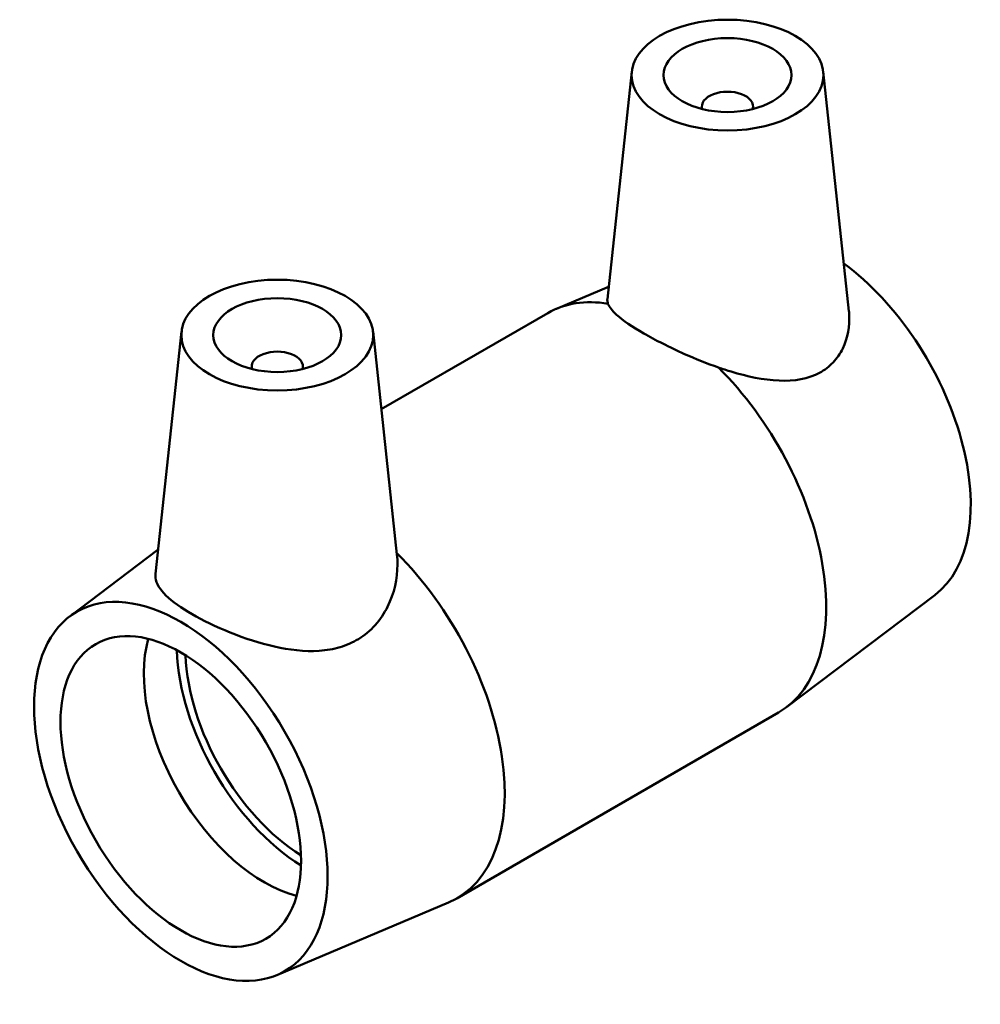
# Model space of a CAD drawing. Header units: inches. Extents: x -26 to 77, y -45 to 82.
# Tile 6 of 6: x 74.42 to 77.38, y 78.94 to 81.97. Entities that reach past the tile are written whole.
import ezdxf

# ---------------------------------------------------------------- set-up
doc = ezdxf.new("R2010")
doc.units = ezdxf.units.IN
doc.header["$MEASUREMENT"] = 0
doc.layers.add('Visible (ANSI)', color=7, linetype='Continuous', lineweight=50)

msp = doc.modelspace()

# ---------------------------------------------------------------- linework, layer by layer
at = {"layer": 'Visible (ANSI)'}
for p, q in [((76.3069, 81.8114), (76.2318, 81.1116)), ((76.8963, 81.8114), (76.9754, 81.0747)), ((76.5229, 81.6967), (76.5229, 81.7044)), ((76.6803, 81.6967), (76.6803, 81.7044)), ((76.2358, 81.1496), (76.075, 81.0816)), ((75.536, 80.7726), (76.0486, 81.0685)), ((74.921, 81.0113), (74.8409, 80.2654)), ((75.5104, 81.0113), (75.5841, 80.325)), ((75.1369, 80.9043), (75.1369, 80.8965)), ((75.2944, 80.9043), (75.2944, 80.8965)), ((74.5771, 80.1351), (74.849, 80.3407)), ((77.2402, 80.2007), (76.7832, 79.8551)), ((75.7687, 79.2672), (76.7586, 79.8388)), ((75.2145, 79.0311), (75.7423, 79.2541))]:
    msp.add_line(p, q, dxfattribs=at)
for centre, major_axis in [((76.6016, 81.8009), (0.2953, 0)), ((76.6016, 81.8009), (0.1969, 0)), ((75.2157, 81.0007), (0.2953, 0)), ((75.2157, 81.0007), (-0.1969, 0)), ((74.9187, 79.5963), (-0.3195, 0.5534)), ((74.9187, 79.5963), (-0.2618, 0.4535))]:
    msp.add_ellipse(centre, major_axis=major_axis, ratio=0.57735, dxfattribs=at)
for centre, major_axis, start_param, end_param in [((76.6016, 81.7044), (-0.0787, 0), 2.963882, 6.460896), ((76.8986, 80.7394), (0.3195, -0.5534), 0.071782, 2.220554), ((76.4036, 80.4537), (-0.355, 0.6149), 5.842949, 6.283185), ((75.2157, 80.9043), (-0.0787, 0), 2.963882, 6.460896), ((76.4036, 80.4537), (0.355, -0.6149), 0, 2.011032), ((75.4137, 79.8821), (0.355, -0.6149), 6.211403, 8.294127), ((75.1751, 79.7444), (-0.2618, 0.4535), 0.511803, 2.629789), ((75.3034, 79.8184), (-0.2811, 0.4868), 0.822193, 2.3194), ((75.3034, 79.8184), (-0.2618, 0.4535), 0.825114, 2.316478)]:
    msp.add_ellipse(centre, major_axis=major_axis, ratio=0.57735, start_param=start_param, end_param=end_param, dxfattribs=at)
for points, knots in [([(76.2337, 81.0972), (76.2323, 81.1012), (76.2316, 81.1049), (76.2316, 81.1096), (76.2317, 81.1106), (76.2318, 81.1116)], [-3.6866581, -3.6866581, -3.6866581, -3.6866581, -3.5806368, -3.5806368, -3.5505847, -3.5505847, -3.5505847, -3.5505847]), ([(76.5735, 80.9011), (76.539, 80.9131), (76.5035, 80.9273), (76.4227, 80.9632), (76.3788, 80.9857), (76.3089, 81.0261), (76.2793, 81.046), (76.2462, 81.0759), (76.2374, 81.0872), (76.2337, 81.0972)], [0.891597, 0.891597, 0.891597, 0.891597, 1.162634, 1.162634, 1.539693, 1.539693, 1.916752, 1.916752, 2.18779, 2.18779, 2.18779, 2.18779]), ([(76.9754, 81.0747), (76.9758, 81.0708), (76.9761, 81.067), (76.9783, 81.0288), (76.972, 80.9916), (76.9486, 80.9437), (76.9385, 80.929), (76.9144, 80.9037), (76.9005, 80.8931), (76.8853, 80.8849)], [-0.7339352, -0.7339352, -0.7339352, -0.7339352, -0.6952003, -0.6952003, -0.3476002, -0.3476002, -0.1738001, -0.1738001, 0, 0, 0, 0]), ([(76.8853, 80.8849), (76.8511, 80.8663), (76.8076, 80.8585), (76.7129, 80.8624), (76.6617, 80.8735), (76.6003, 80.8921), (76.587, 80.8964), (76.5735, 80.9011)], [0, 0, 0, 0, 0.3927877, 0.3927877, 0.7855754, 0.7855754, 0.8915966, 0.8915966, 0.8915966, 0.8915966]), ([(75.5841, 80.325), (75.5851, 80.3149), (75.5857, 80.3047), (75.5857, 80.2523), (75.5759, 80.2059), (75.535, 80.1238), (75.5037, 80.0884), (75.4654, 80.0651)], [-0.8777268, -0.8777268, -0.8777268, -0.8777268, -0.7855754, -0.7855754, -0.3927877, -0.3927877, 0, 0, 0, 0]), ([(75.4654, 80.0651), (75.4485, 80.0548), (75.4295, 80.0464), (75.3888, 80.0343), (75.367, 80.0305), (75.2996, 80.026), (75.2517, 80.0319), (75.1627, 80.0519), (75.115, 80.0674), (75.0266, 80.1032), (74.9859, 80.1233), (74.9207, 80.1609), (74.8923, 80.1808), (74.8534, 80.2185), (74.8429, 80.2365), (74.8405, 80.2573), (74.8405, 80.2613), (74.8409, 80.2654)], [0, 0, 0, 0, 0.1738, 0.1738, 0.3476, 0.3476, 0.6952, 0.6952, 1.046366, 1.046366, 1.397531, 1.397531, 1.748696, 1.748696, 2.099861, 2.099861, 2.180945, 2.180945, 2.180945, 2.180945])]:
    msp.add_open_spline(points, degree=3, knots=knots, dxfattribs=at)

doc.saveas('drawing.dxf')
